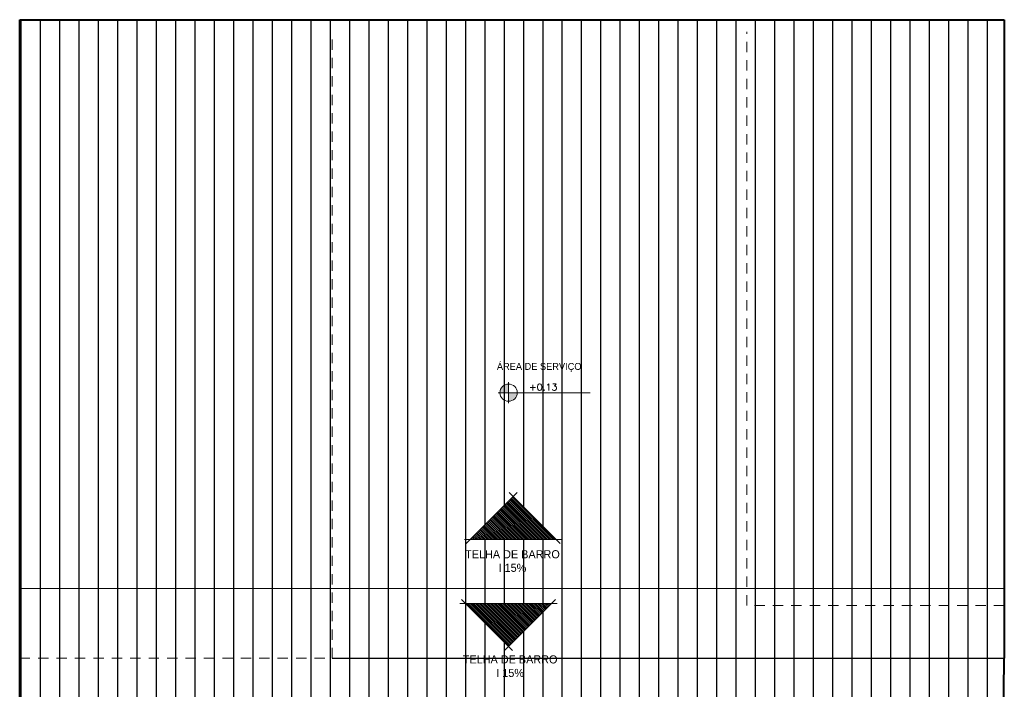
# Model space of a CAD drawing. Header units: millimetres. Extents: x 26 to 1362, y 24 to 358.
# Tile 86 of 256: x 500.52 to 512.65, y 245.22 to 253.47. Entities that reach past the tile are written whole.
import ezdxf

# ---------------------------------------------------------------- set-up
doc = ezdxf.new("R2010")
doc.units = ezdxf.units.MM
doc.linetypes.add('HIDDEN', pattern=[9.525, 6.35, -3.175])
doc.layers.add('ARQ-HACHURA', color=252, linetype='Continuous')
doc.layers.add('ARQ-PISO', color=8, linetype='Continuous')
for name, color, linetype, lineweight in [('ARQ. TEXTO', 7, 'Continuous', 13), ('MB_ALVENARIA', 7, 'Continuous', 40), ('MB_ESQUADRIA', 7, 'Continuous', 5), ('MB_TEXTO_0', 7, 'Continuous', 13), ('MB_VISTA_3', 7, 'Continuous', 9), ('Símbolos', 7, 'Continuous', 20)]:
    doc.layers.add(name, color=color, linetype=linetype, lineweight=lineweight)
doc.styles.add('AVANT', font='txt')

# ---------------------------------------------------------------- blocks, each defined once
blk = doc.blocks.new('TELHADO INCLINAÇÃO')
h = blk.add_hatch()
h.set_pattern_fill('ANSI31', color=9, scale=0.025, style=0)
h.set_pattern_definition([(45, (-277.708516, -454.53052), (-0.056126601, 0.056126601), [])])
h.paths.add_polyline_path([(-2.634, -0.882), (2.644, -0.882), (0, 1.752)])
for p, q in [((0.247, 2.012), (-2.894, -1.13)), ((-0.247, 2.012), (2.894, -1.13)), ((2.996, -0.882), (-2.996, -0.882))]:
    blk.add_line(p, q)
blk = doc.blocks.new('NÍVEL PLANTA - INDICAÇÃO')
at = {"transparency": 33554687}
h = blk.add_hatch(color=9, dxfattribs=at)
h.paths.add_polyline_path([(0.212, 0), (0.212, -0.32, 0.414214), (0.532, 0)])
h.paths.add_polyline_path([(0.212, 0), (0.212, 0.32, 0.414214), (-0.108, 0)])
for p, q in [((0.212, -0.39), (0.212, 0.39)), ((3.236, 0), (-0.178, 0))]:
    blk.add_line(p, q, dxfattribs=at)
blk.add_circle((0.212, 0), 0.32, dxfattribs=at)

msp = doc.modelspace()

# ---------------------------------------------------------------- hatches: boundary and pattern name
at = {"layer": 'ARQ-HACHURA'}
h = msp.add_hatch(dxfattribs=at)
h.set_pattern_fill('LINE', color=256, scale=0.075, angle=90)
h.paths.add_polyline_path([(512.6513, 253.465), (500.5213, 253.465), (500.5213, 246.465), (512.6513, 246.465)])
h.paths.add_polyline_path([(506.5993, 247.595), (507.1285, 247.0658), (506.07, 247.0658)], flags=16)
h.paths.add_polyline_path([(512.6513, 245.605), (512.6513, 246.255), (509.4813, 246.255), (509.4813, 246.465), (504.3713, 246.465), (504.3713, 245.605), (500.5213, 245.605), (500.5213, 245.005), (509.4813, 245.005), (509.4813, 243.965), (512.6346, 243.965)])
h.paths.add_polyline_path([(507.0734, 246.2789), (506.5442, 245.7497), (506.015, 246.2789)], flags=16)
h.paths.add_polyline_path([(504.3713, 246.465), (500.5213, 246.465), (500.5213, 245.605), (504.3713, 245.605)], flags=17)
h.paths.add_polyline_path([(512.6513, 246.465), (509.4813, 246.465), (509.4813, 246.255), (512.6513, 246.255)])
h.paths.add_polyline_path([(505.9073, 246.6422), (507.2764, 246.6422), (507.2764, 246.9588), (505.9073, 246.9588)], flags=24)
h.paths.add_polyline_path([(505.8787, 245.3481), (507.2477, 245.3481), (507.2477, 245.6647), (505.8787, 245.6647)], flags=24)

# ---------------------------------------------------------------- linework, layer by layer
at = {"layer": 'ARQ-PISO'}
msp.add_line((504.3713, 245.605), (512.6513, 245.605), dxfattribs=at)
at = {"layer": 'MB_ALVENARIA'}
for p, q in [((500.5213, 208.545), (500.5213, 253.465)), ((500.5213, 253.465), (512.6513, 253.465)), ((512.6513, 253.465), (512.6513, 245.605))]:
    msp.add_line(p, q, dxfattribs=at)
msp.add_lwpolyline([(512.5213, 232.905), (512.6513, 245.605)], dxfattribs=at)
at = {"layer": 'MB_ESQUADRIA', "linetype": 'HIDDEN', "ltscale": 0.02}
for points in [[(500.5213, 245.605), (504.3713, 245.605), (504.3713, 253.315)], [(512.6513, 246.255), (509.4813, 246.255), (509.4813, 253.315)]]:
    msp.add_lwpolyline(points, dxfattribs=at)
at = {"layer": 'MB_VISTA_3'}
msp.add_line((500.5213, 246.465), (512.6513, 246.465), dxfattribs=at)

# ---------------------------------------------------------------- block references
at = {"layer": 'ARQ. TEXTO', "transparency": 33554687, "xscale": 0.3322466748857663, "yscale": 0.3322466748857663, "zscale": 0.3322466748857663}
msp.add_blockref('NÍVEL PLANTA - INDICAÇÃO', (506.4736, 248.8735), dxfattribs=at)
at = {"layer": 'Símbolos', "transparency": 33554687, "xscale": -0.1999999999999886, "yscale": 0.1999999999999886, "zscale": 0.1999999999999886}
msp.add_blockref('TELHADO INCLINAÇÃO', (506.5993, 247.2422), dxfattribs=at)
at = {"layer": 'Símbolos', "transparency": 33554687, "xscale": -0.1999999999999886, "yscale": 0.1999999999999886, "zscale": 0.1999999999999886, "rotation": 180}
msp.add_blockref('TELHADO INCLINAÇÃO', (506.5442, 246.1025), dxfattribs=at)

# ---------------------------------------------------------------- texts
at = {"layer": 'MB_TEXTO_0', "insert": (505.8126, 249.2393), "char_height": 0.085, "attachment_point": 1, "style": 'AVANT'}
msp.add_mtext_dynamic_manual_height_columns('\\pxqc;ÁREA DE SERVIÇO', width=2.217684, gutter_width=0.2, heights=[0], dxfattribs=at)
at = {"layer": 'MB_TEXTO_0', "insert": (506.796, 248.9843), "char_height": 0.085, "width": 0.695641, "attachment_point": 1, "style": 'AVANT'}
msp.add_mtext('{\\Fromans|c0;+0.13}', dxfattribs=at)
at = {"layer": 'MB_TEXTO_0', "transparency": 33554687, "char_height": 0.1, "width": 2.299509, "attachment_point": 4, "style": 'AVANT'}
for insert in [(505.4421, 246.8005), (505.4134, 245.5064)]:
    msp.add_mtext('\\pxqc;TELHA DE BARRO\\PI 15%', dxfattribs=dict(at, insert=insert))

doc.saveas('drawing.dxf')
